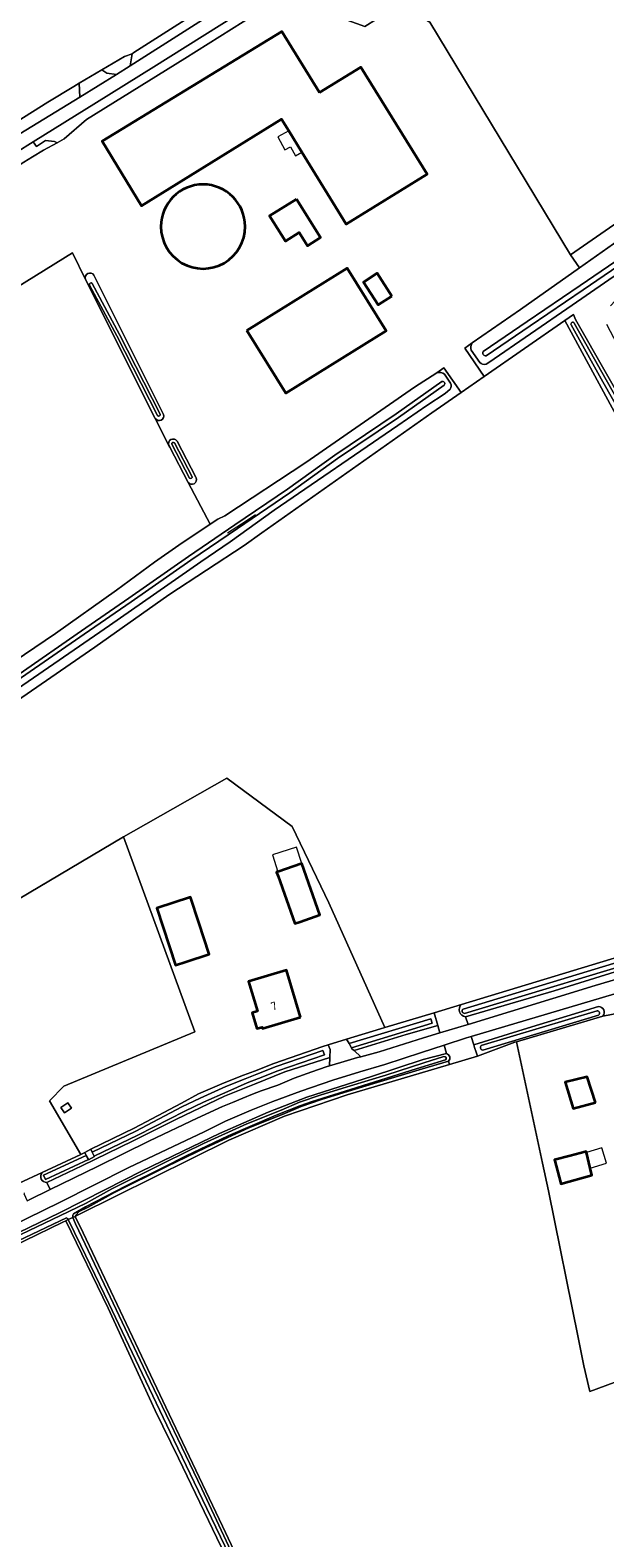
# Model space of a CAD drawing. Extents: x 199200 to 204075, y 460125 to 464703.
# Tile 10 of 174: x 200667 to 200791, y 462142 to 462469. Entities that reach past the tile are written whole.
import ezdxf
from ezdxf.enums import TextEntityAlignment as Align

# ---------------------------------------------------------------- set-up
doc = ezdxf.new("R2010")
doc.units = 0
for name, color, linetype, lineweight in [('B-WE-GR-GRAS-GV', 60, 'Continuous', 13), ('B-WE-KW-KUNSTWERK_DUIKER-G', 170, 'Continuous', 18), ('B-WE-OG-BEBOUWING-GV', 7, 'Continuous', 35), ('B-WE-OG-BEBOUWING-T18', 10, 'Continuous', 18), ('B-WE-OG-BEBOUWING_LAGE TRAFO-GV', 7, 'Continuous', 18), ('B-WE-OG-BEBOUWING_LUIFEL-GV', 7, 'Continuous', 18), ('B-WE-OG-BEBOUWING_OPSLAGTANK-GV', 7, 'Continuous', 35), ('B-WE-OG-BEBOUWING_SCHUUR-GV', 7, 'Continuous', 35), ('B-WE-OG-TERREIN_CULTUURSCHEIDING-GV', 7, 'Continuous', 18), ('B-WE-OG-TERREIN_ERF-GV', 7, 'Continuous', 18), ('B-WE-OG-WATER_SLOOT-GV', 120, 'Continuous', 18), ('B-WE-VH-ONVERHARD-GV', 252, 'Continuous', 18), ('B-WE-VH-VERHARDING_ASFALT-GV', 252, 'Continuous', 18), ('B-WE-VH-VERHARDING_BEDRIJFSVLOERPLAAT-GV', 252, 'Continuous', 18), ('B-WE-VH-VERHARDING_OPEN-GV', 252, 'Continuous', 18)]:
    doc.layers.add(name, color=color, linetype=linetype, lineweight=lineweight)
doc.styles.add('NLCS-ISO-M1000-T18', font='NLCS-ISO.ttf', dxfattribs={"height": 1.8})

msp = doc.modelspace()

# ---------------------------------------------------------------- linework, layer by layer
at = {"layer": 'B-WE-GR-GRAS-GV', "flags": 128}
for points in [[(200796.369, 462521.863), (200767.319, 462503.351), (200747.696, 462491.134), (200729.449, 462479.306), (200723.526, 462475.467), (200739.198, 462469.803), (200746.809, 462474.632), (200753.337, 462470.793), (200783.856, 462420.24), (200821.969, 462446.561), (200821.401, 462447.384), (200828.547, 462452.319), (200833.223, 462452.615), (200834.405, 462453.428), (200835.523, 462451.804), (200840.119, 462455.273), (200859.572, 462468.637), (200857.994, 462470.934)], [(200792.543, 462409.162), (200802.03, 462419.336), (200809.331, 462426.59), (200784.22, 462409.347), (200766.126, 462396.847), (200765.538, 462396.546)], [(200656.242, 462327.444), (200672.012, 462338.049), (200685.272, 462347.457), (200693.558, 462353.548), (200698.826, 462357.223), (200705.601, 462361.75), (200700.836, 462370.848), (200696.829, 462378.499), (200696.656, 462378.844), (200693.699, 462384.743), (200678.567, 462414.927), (200675.684, 462420.678), (200641.104, 462399.283)], [(200798.065, 462377.584), (200782.648, 462405.999), (200765.159, 462393.847), (200760.108, 462390.338), (200753.765, 462385.931), (200734.061, 462372.04), (200716.865, 462359.869), (200712.971, 462357.176), (200696.639, 462346.41), (200680.533, 462335.083), (200662.581, 462322.722), (200644.462, 462310.066), (200636.969, 462304.71), (200632.777, 462301.757), (200652.343, 462273.507), (200686.815, 462293.88), (200688.946, 462295.14), (200709.256, 462306.651), (200723.45, 462296.176), (200731.357, 462279.55), (200743.556, 462252.489), (200754.252, 462255.725), (200760.238, 462257.536), (200804.811, 462271.019)], [(200762.559, 462401.118), (200760.9, 462399.964), (200765.159, 462393.847), (200782.648, 462405.999), (200784.569, 462407.321), (200784.947, 462406.219), (200826.244, 462333.941), (200827.761, 462336.578), (200791.789, 462405.108)], [(200764.153, 462396.854), (200762.313, 462399.55)], [(200632.777, 462301.757), (200636.969, 462304.71), (200644.462, 462310.066), (200662.581, 462322.722), (200680.533, 462335.083), (200696.639, 462346.41), (200712.971, 462357.176), (200716.865, 462359.869), (200734.061, 462372.04), (200753.765, 462385.931), (200760.108, 462390.338), (200756.348, 462395.739), (200754.851, 462394.641)], [(200756.531, 462394.343), (200757.839, 462392.382)], [(200757.74, 462391.083), (200756.692, 462390.159), (200752.69, 462387.565), (200746.394, 462383.216), (200719.539, 462364.847), (200709.991, 462357.955), (200703.589, 462353.575), (200683.721, 462339.784), (200658.311, 462322.362), (200632.702, 462304.678), (200629.834, 462302.818), (200631.229, 462300.666)], [(200651.531, 462272.101), (200651.856, 462271.649), (200597.693, 462241.242), (200590.914, 462237.395), (200586.257, 462234.752), (200591.647, 462223.811), (200577.246, 462216.497), (200592.04, 462183.341), (200636.097, 462205.051), (200664.104, 462218.717), (200669.108, 462221.018), (200677.53, 462224.952), (200670.696, 462236.59), (200673.803, 462239.793), (200702.264, 462251.598), (200686.815, 462293.88), (200652.343, 462273.507)], [(200771.795, 462249.317), (200763.649, 462246.314), (200757.589, 462244.509), (200735.356, 462237.885), (200721.769, 462233.25), (200709.637, 462228.05), (200676.968, 462211.837), (200676.298, 462211.505), (200678.02, 462207.909), (200686.07, 462191.027), (200695.96, 462170.072), (200708.278, 462144.23), (200740.957, 462075.225), (200749.449, 462057.697), (200751.004, 462055.092), (200753.274, 462056.177), (200799.419, 462078.2)], [(200923.957, 462207.408), (200916.019, 462220.827), (200825.434, 462187.29), (200788.107, 462173.47), (200786.81, 462179.078), (200785.564, 462185.205), (200779.085, 462217.06), (200777.769, 462223.031), (200772.148, 462249.422), (200771.795, 462249.317)], [(200596.783, 462075.103), (200602.369, 462063.506), (200610.648, 462045.72), (200614.4, 462037.39), (200625.267, 462042.373), (200660.291, 462059.423), (200688.459, 462072.852), (200712.146, 462084.118), (200729.906, 462092.97), (200730.169, 462092.968), (200712.643, 462130.161), (200698.762, 462158.997), (200693.67, 462169.394), (200683.427, 462191.584), (200674.234, 462210.579), (200673.639, 462210.289), (200623.585, 462185.91), (200564.957, 462157.062), (200561.567, 462155.406), (200560.956, 462156.095)]]:
    msp.add_lwpolyline(points, dxfattribs=at)
at = {"layer": 'B-WE-GR-GRAS-GV'}
for points in [[(200762.313, 462399.55, -0.2548337), (200762.559, 462401.118)], [(200765.538, 462396.546, -0.286064), (200764.153, 462396.854)], [(200754.851, 462394.641, -0.2347403), (200756.531, 462394.343)], [(200757.839, 462392.382, -0.2597445), (200757.74, 462391.083)]]:
    msp.add_lwpolyline(points, format="xyb", dxfattribs=at)
at = {"layer": 'B-WE-KW-KUNSTWERK_DUIKER-G', "flags": 128}
msp.add_lwpolyline([(200709.401, 462359.874), (200712.421, 462361.869), (200715.437, 462363.862)], dxfattribs=at)
at = {"layer": 'B-WE-OG-BEBOUWING-GV', "flags": 128}
for points in [[(200729.363, 462455.458), (200721.191, 462468.736), (200682.178, 462444.895), (200690.734, 462430.895), (200721.14, 462449.733), (200722.725, 462447.153), (200725.551, 462442.55), (200735.144, 462426.931), (200752.751, 462437.784), (200738.366, 462460.96)], [(200724.34, 462432.352), (200718.538, 462428.689), (200721.992, 462423.218), (200724.94, 462425.079), (200726.744, 462422.223), (200729.598, 462424.025)], [(200713.601, 462403.82), (200722.055, 462390.212), (200743.845, 462403.748), (200735.391, 462417.357)], [(200720.326, 462286.323), (200720.05, 462286.226), (200720.354, 462285.364), (200723.98, 462275.07), (200725.154, 462275.484), (200729.455, 462276.999), (200725.525, 462288.154)], [(200700.332, 462266.772), (200705.412, 462268.452), (200703.152, 462275.284), (200701.327, 462280.805), (200694.024, 462278.389), (200698.11, 462266.037)], [(200725.271, 462254.757), (200722.206, 462264.968), (200713.931, 462262.484), (200715.865, 462256.043), (200714.725, 462255.701), (200715.756, 462252.265), (200716.879, 462252.602), (200716.979, 462252.268)], [(200789.292, 462236.255), (200787.477, 462241.841), (200782.719, 462240.634), (200784.468, 462234.947)], [(200780.463, 462223.541), (200781.703, 462218.95), (200781.806, 462218.584), (200788.493, 462220.475), (200788.127, 462222.015), (200787.329, 462225.37), (200787.282, 462225.567), (200787.049, 462225.531), (200783.789, 462224.67), (200780.395, 462223.774)]]:
    msp.add_lwpolyline(points, close=True, dxfattribs=at)
at = {"layer": 'B-WE-OG-BEBOUWING_LAGE TRAFO-GV', "flags": 128}
msp.add_lwpolyline([(200674.678, 462236.182), (200673.186, 462235.173), (200673.991, 462233.983), (200675.483, 462234.992)], close=True, dxfattribs=at)
at = {"layer": 'B-WE-OG-BEBOUWING_LUIFEL-GV', "flags": 128}
for points in [[(200724.126, 462441.764), (200725.551, 462442.55), (200722.725, 462447.153), (200720.337, 462445.836), (200721.858, 462443.078), (200723.042, 462443.731)], [(200725.525, 462288.154), (200724.377, 462291.701), (200719.133, 462290), (200720.326, 462286.323)], [(200787.329, 462225.37), (200788.127, 462222.015), (200791.702, 462223.087), (200790.714, 462226.384)]]:
    msp.add_lwpolyline(points, close=True, dxfattribs=at)
at = {"layer": 'B-WE-OG-BEBOUWING_OPSLAGTANK-GV'}
for points in [[(200713.212, 462426.391, 0.9999454), (200694.925, 462426.391)], [(200694.925, 462426.391, 1.0000547), (200713.212, 462426.391)]]:
    msp.add_lwpolyline(points, format="xyb", dxfattribs=at)
at = {"layer": 'B-WE-OG-BEBOUWING_SCHUUR-GV', "flags": 128}
msp.add_lwpolyline([(200745.069, 462411.292), (200741.914, 462416.258), (200738.917, 462414.354), (200742.071, 462409.388)], close=True, dxfattribs=at)
at = {"layer": 'B-WE-OG-TERREIN_CULTUURSCHEIDING-GV', "flags": 128}
for points in [[(200682.068, 462460.407), (200682.072, 462460.405), (200683.187, 462459.674), (200685.243, 462459.397), (200688.264, 462461.249), (200688.666, 462463.905), (200686.991, 462463.32)], [(200677.285, 462454.516), (200677.16, 462457.499), (200676.03, 462456.829), (200670.339, 462453.373), (200660.379, 462447.133), (200661.69, 462444.952)], [(200529.628, 462361.364), (200530.671, 462359.718), (200535.727, 462362.658), (200568.763, 462382.02), (200592.051, 462396.11), (200600.299, 462401.492), (200619.536, 462413.687), (200627.938, 462418.941), (200628.873, 462417.483), (200631.506, 462419.043), (200639.064, 462423.945), (200665.178, 462440.342), (200667.055, 462441.503), (200669.44, 462442.979), (200672.356, 462444.57), (200671.771, 462444.882), (200669.854, 462445.074), (200667.861, 462443.774), (200667.19, 462444.804), (200659.74, 462440.175), (200626.507, 462419.886), (200625.935, 462419.537), (200586.161, 462395.205), (200557.865, 462378.069)], [(200761.097, 462254.859), (200761.633, 462253.191), (200789.21, 462261.631), (200832.352, 462274.402), (200865.979, 462284.592), (200874.397, 462286.831), (200878.821, 462288.136), (200883.447, 462289.209), (200886.064, 462289.88), (200887.484, 462290.695), (200887.309, 462291.762), (200877.608, 462289.359), (200854.161, 462282.471), (200826.757, 462274.155), (200809.732, 462269.312), (200793.568, 462264.606), (200780.331, 462260.473)], [(200755.035, 462252.982), (200748.223, 462250.996), (200736.864, 462247.49), (200738.307, 462246.177), (200742.292, 462247.258), (200751.932, 462250.299), (200755.498, 462251.361)], [(200670.135, 462218.877), (200670.874, 462217.335), (200681.179, 462222.341), (200692.415, 462227.897), (200702.793, 462232.868), (200708.294, 462235.385), (200710.463, 462236.271), (200712.706, 462237.187), (200714.777, 462238.024), (200716.69, 462238.797), (200720.278, 462240.015), (200723.834, 462241.497), (200727.718, 462242.877), (200730.844, 462243.968), (200731.554, 462244.186), (200731.615, 462246.032), (200721.849, 462242.862), (200715.266, 462240.252), (200708.741, 462237.642), (200698.287, 462232.624), (200688.871, 462227.947), (200677.749, 462222.518)], [(200757.388, 462245.228), (200751.731, 462243.521), (200741.863, 462240.581), (200734.756, 462238.373), (200729.797, 462236.905), (200725.348, 462235.342), (200721.439, 462233.671), (200714.003, 462230.713), (200704.568, 462226.431), (200696.37, 462222.397), (200684.718, 462216.62), (200679.146, 462213.514), (200677.182, 462212.551), (200676.459, 462211.797), (200676.298, 462211.505), (200676.968, 462211.837), (200709.637, 462228.05), (200721.769, 462233.25), (200735.356, 462237.885), (200757.589, 462244.509)]]:
    msp.add_lwpolyline(points, close=True, dxfattribs=at)
for points in [[(200798.113, 462261.193), (200762.283, 462250.543), (200762.853, 462248.779)], [(200762.853, 462248.779), (200774.537, 462252.399), (200789.988, 462257.057)], [(200790.902, 462255.012), (200800.283, 462256.786), (200800.728, 462256.922)], [(200664.064, 462208.028), (200672.862, 462212.305), (200682.885, 462217.362), (200690.703, 462221.346), (200699.687, 462225.674), (200707.67, 462229.527), (200718.192, 462234.114), (200726.605, 462237.423), (200740.646, 462241.895), (200751.907, 462245.563), (200756.952, 462246.847), (200756.467, 462248.688), (200751.513, 462247.086), (200743.582, 462244.458), (200738.089, 462242.893), (200732.232, 462241.069), (200725.322, 462238.728), (200719.232, 462236.479), (200714.524, 462234.58), (200708.958, 462232.163), (200704.345, 462229.902), (200698.942, 462227.32), (200687.971, 462222.09), (200672.879, 462214.53), (200658.942, 462207.716)]]:
    msp.add_lwpolyline(points, dxfattribs=at)
at = {"layer": 'B-WE-OG-TERREIN_CULTUURSCHEIDING-GV'}
msp.add_lwpolyline([(200789.988, 462257.057, -0.6278023), (200790.902, 462255.012)], format="xyb", dxfattribs=at)
at = {"layer": 'B-WE-OG-TERREIN_ERF-GV', "flags": 128}
for points in [[(200660.379, 462447.133), (200670.339, 462453.373), (200676.03, 462456.829), (200677.16, 462457.499), (200682.068, 462460.407), (200686.991, 462463.32), (200688.666, 462463.905), (200689.011, 462464.171), (200723.098, 462485.881), (200724.512, 462486.737), (200727.013, 462488.252), (200730.991, 462491.867), (200733.334, 462493.849)], [(200700.836, 462370.848), (200705.601, 462361.75), (200707.273, 462362.867), (200708.788, 462363.576), (200726.37, 462375.139), (200749.977, 462391.515), (200754.851, 462394.641), (200756.348, 462395.739), (200760.108, 462390.338), (200765.159, 462393.847), (200760.9, 462399.964), (200762.559, 462401.118), (200773.057, 462408.419), (200785.835, 462417.435), (200783.856, 462420.24), (200753.337, 462470.793), (200746.809, 462474.632), (200739.198, 462469.803), (200723.526, 462475.467), (200723.018, 462476.887), (200722.931, 462477.287), (200700.122, 462462.847), (200678.763, 462449.624)], [(200678.763, 462449.624), (200673.891, 462445.408), (200672.356, 462444.57), (200669.44, 462442.979), (200667.055, 462441.503), (200665.178, 462440.342), (200639.064, 462423.945), (200631.506, 462419.043), (200628.873, 462417.483), (200629.34, 462416.814), (200629.36, 462416.786), (200641.104, 462399.283), (200675.684, 462420.678), (200678.567, 462414.927)], [(200680.355, 462415.823), (200695.496, 462385.621)], [(200693.699, 462384.743), (200696.656, 462378.844)], [(200698.43, 462379.768), (200702.491, 462371.997), (200702.578, 462371.831)], [(200800.283, 462256.786), (200790.902, 462255.012), (200772.148, 462249.422), (200777.769, 462223.031), (200779.085, 462217.06), (200785.564, 462185.205), (200786.81, 462179.078), (200788.107, 462173.47), (200825.434, 462187.29)]]:
    msp.add_lwpolyline(points, dxfattribs=at)
for points in [[(200729.363, 462455.458), (200738.366, 462460.96), (200752.751, 462437.784), (200735.144, 462426.931), (200725.551, 462442.55), (200722.725, 462447.153), (200721.14, 462449.733), (200690.734, 462430.895), (200682.178, 462444.895), (200721.191, 462468.736)], [(200729.598, 462424.025), (200726.744, 462422.223), (200724.94, 462425.079), (200721.992, 462423.218), (200718.538, 462428.689), (200724.34, 462432.352)], [(200713.601, 462403.82), (200735.391, 462417.357), (200743.845, 462403.748), (200722.055, 462390.212)], [(200678.381, 462225.35), (200679.667, 462226.127), (200689.073, 462230.695), (200699.365, 462236.095), (200703.076, 462238.119), (200708.666, 462240.515), (200712.891, 462242.168), (200715.224, 462243.074), (200719.442, 462244.724), (200730.071, 462248.41), (200731.244, 462248.765), (200735.248, 462249.976), (200742.636, 462252.211), (200743.556, 462252.489), (200731.357, 462279.55), (200723.45, 462296.176), (200709.256, 462306.651), (200688.946, 462295.14), (200686.815, 462293.88), (200702.264, 462251.598), (200673.803, 462239.793), (200670.696, 462236.59), (200677.53, 462224.952)], [(200720.354, 462285.364), (200720.05, 462286.226), (200720.326, 462286.323), (200725.525, 462288.154), (200729.455, 462276.999), (200725.154, 462275.484), (200723.98, 462275.07)], [(200700.332, 462266.772), (200698.11, 462266.037), (200694.024, 462278.389), (200701.327, 462280.805), (200703.152, 462275.284), (200705.412, 462268.452)], [(200725.271, 462254.757), (200716.979, 462252.268), (200716.879, 462252.602), (200715.756, 462252.265), (200714.725, 462255.701), (200715.865, 462256.043), (200713.931, 462262.484), (200722.206, 462264.968)], [(200789.292, 462236.255), (200784.468, 462234.947), (200782.719, 462240.634), (200787.477, 462241.841)], [(200674.678, 462236.182), (200675.483, 462234.992), (200673.991, 462233.983), (200673.186, 462235.173)], [(200781.703, 462218.95), (200780.463, 462223.541), (200780.395, 462223.774), (200783.789, 462224.67), (200787.049, 462225.531), (200787.282, 462225.567), (200787.329, 462225.37), (200788.127, 462222.015), (200788.493, 462220.475), (200781.806, 462218.584)]]:
    msp.add_lwpolyline(points, close=True, dxfattribs=at)
at = {"layer": 'B-WE-OG-TERREIN_ERF-GV'}
for points in [[(200694.925, 462426.391, -0.9999454), (200713.212, 462426.391)], [(200713.212, 462426.391, -1.0000547), (200694.925, 462426.391)], [(200678.567, 462414.927, -0.9248656), (200680.355, 462415.823)], [(200695.496, 462385.621, -0.8870744), (200693.699, 462384.743)], [(200696.656, 462378.844, -0.9606873), (200698.43, 462379.768)], [(200702.578, 462371.831, -0.8829784), (200700.836, 462370.848)]]:
    msp.add_lwpolyline(points, format="xyb", dxfattribs=at)
at = {"layer": 'B-WE-OG-WATER_SLOOT-GV', "flags": 128}
for points in [[(200826.372, 462445.254), (200793.244, 462422.662), (200785.835, 462417.435), (200773.057, 462408.419), (200762.559, 462401.118)], [(200764.925, 462399.282), (200774.474, 462405.761), (200785.973, 462413.605), (200799.651, 462422.901), (200818.076, 462435.689), (200828.253, 462442.604)], [(200828.253, 462442.604), (200818.076, 462435.689), (200799.651, 462422.901), (200785.973, 462413.605), (200774.474, 462405.761), (200764.925, 462399.282)], [(200765.538, 462396.546), (200766.126, 462396.847), (200784.22, 462409.347), (200809.331, 462426.59), (200829.002, 462440.097), (200830.029, 462440.897)], [(200765.566, 462398.336), (200775.116, 462404.817), (200786.616, 462412.661), (200800.298, 462421.959), (200818.722, 462434.747), (200828.895, 462441.659)], [(200800.298, 462421.959), (200786.616, 462412.661), (200775.116, 462404.817), (200765.566, 462398.336)], [(200695.496, 462385.621), (200680.355, 462415.823)], [(200678.567, 462414.927), (200693.699, 462384.743)], [(200694.194, 462385.35), (200685.362, 462402.67), (200679.396, 462413.696)], [(200679.396, 462413.696), (200685.362, 462402.67), (200694.194, 462385.35)], [(200679.965, 462414.004), (200685.935, 462402.971), (200694.771, 462385.644)], [(200694.771, 462385.644), (200685.935, 462402.971), (200679.965, 462414.004)], [(200784.569, 462407.321), (200782.648, 462405.999), (200798.065, 462377.584), (200852.33, 462284.719), (200852.782, 462284.86), (200847.603, 462293.709), (200835.664, 462314.336), (200820.907, 462340.157), (200807.476, 462363.493), (200790.909, 462392.719), (200784.001, 462405.059)], [(200784.709, 462405.455), (200791.616, 462393.117), (200808.18, 462363.896), (200821.611, 462340.561), (200836.367, 462314.741), (200848.304, 462294.117), (200853.577, 462285.107), (200854.079, 462285.263), (200853.019, 462287.116), (200826.244, 462333.941), (200784.947, 462406.219), (200784.569, 462407.321)], [(200784.001, 462405.059), (200790.909, 462392.719), (200807.476, 462363.493), (200820.907, 462340.157), (200835.664, 462314.336), (200847.603, 462293.709), (200852.782, 462284.86)], [(200852.782, 462284.86), (200853.085, 462284.954), (200853.577, 462285.107), (200848.304, 462294.117), (200836.367, 462314.741), (200821.611, 462340.561), (200808.18, 462363.896), (200791.616, 462393.117), (200784.709, 462405.455)], [(200762.313, 462399.55), (200764.153, 462396.854)], [(200754.851, 462394.641), (200749.977, 462391.515), (200726.37, 462375.139), (200708.788, 462363.576)], [(200757.839, 462392.382), (200756.531, 462394.343)], [(200572.634, 462266.158), (200578.866, 462270.417), (200589.359, 462277.67), (200597.707, 462283.7), (200608.009, 462290.702), (200619.223, 462298.449), (200630.207, 462305.991), (200641.722, 462313.922), (200652.229, 462320.923), (200664.134, 462329.255), (200677.696, 462338.657), (200687.963, 462345.698), (200700.924, 462354.745), (200711.001, 462361.612), (200722.407, 462369.367), (200732.715, 462376.772), (200745.984, 462385.712), (200755.917, 462392.724)], [(200755.917, 462392.724), (200745.984, 462385.712), (200732.715, 462376.772), (200722.407, 462369.367), (200711.001, 462361.612), (200700.924, 462354.745), (200687.963, 462345.698), (200677.696, 462338.657), (200664.134, 462329.255), (200652.229, 462320.923), (200641.722, 462313.922), (200630.207, 462305.991), (200619.223, 462298.449), (200608.009, 462290.702), (200597.707, 462283.7), (200589.359, 462277.67), (200578.866, 462270.417), (200572.634, 462266.158)], [(200756.451, 462391.968), (200746.509, 462384.951), (200733.243, 462376.012), (200722.937, 462368.608), (200711.521, 462360.847), (200701.449, 462353.984), (200688.49, 462344.937), (200678.221, 462337.895), (200664.663, 462328.496), (200652.751, 462320.159), (200642.241, 462313.156), (200630.731, 462305.229), (200619.748, 462297.687), (200608.532, 462289.939), (200598.238, 462282.942), (200589.894, 462276.914), (200579.39, 462269.654), (200573.152, 462265.391)], [(200573.152, 462265.391), (200579.39, 462269.654), (200589.894, 462276.914), (200598.238, 462282.942), (200608.532, 462289.939), (200619.748, 462297.687), (200630.731, 462305.229), (200642.241, 462313.156), (200652.751, 462320.159), (200664.663, 462328.496), (200678.221, 462337.895), (200688.49, 462344.937), (200701.449, 462353.984), (200711.521, 462360.847), (200722.937, 462368.608), (200733.243, 462376.012), (200746.509, 462384.951), (200756.451, 462391.968)], [(200658.311, 462322.362), (200683.721, 462339.784), (200703.589, 462353.575), (200709.991, 462357.955), (200719.539, 462364.847), (200746.394, 462383.216), (200752.69, 462387.565), (200756.692, 462390.159), (200757.74, 462391.083)], [(200696.656, 462378.844), (200696.829, 462378.499), (200700.836, 462370.848)], [(200701.162, 462371.8), (200697.301, 462379.138)], [(200697.301, 462379.138), (200701.162, 462371.8)], [(200697.848, 462379.426), (200701.709, 462372.088)], [(200701.709, 462372.088), (200697.848, 462379.426)], [(200702.578, 462371.831), (200702.491, 462371.997), (200698.43, 462379.768)], [(200708.788, 462363.576), (200707.273, 462362.867), (200705.601, 462361.75), (200698.826, 462357.223), (200693.558, 462353.548), (200685.272, 462347.457), (200672.012, 462338.049), (200656.242, 462327.444)], [(200854.641, 462284.425), (200859.812, 462286.033), (200871.959, 462289.629), (200875.911, 462290.788), (200886.131, 462293.457), (200886.348, 462292.48), (200876.178, 462289.824), (200872.242, 462288.67), (200860.102, 462285.076), (200853.382, 462282.986), (200852.188, 462282.605), (200824.012, 462274.125), (200808.995, 462270.075), (200804.953, 462268.897), (200760.871, 462255.562)], [(200760.871, 462255.562), (200804.953, 462268.897), (200808.995, 462270.075), (200824.012, 462274.125), (200852.188, 462282.605), (200853.382, 462282.986), (200860.102, 462285.076), (200872.242, 462288.67), (200876.178, 462289.824), (200886.348, 462292.48), (200886.131, 462293.457), (200875.911, 462290.788), (200871.959, 462289.629), (200859.812, 462286.033), (200854.641, 462284.425)], [(200761.097, 462254.859), (200780.331, 462260.473), (200793.568, 462264.606), (200809.732, 462269.312), (200826.757, 462274.155), (200854.161, 462282.471), (200877.608, 462289.359), (200887.309, 462291.762), (200887.202, 462292.411), (200886.858, 462294.509), (200886.131, 462294.47), (200875.839, 462291.938), (200871.959, 462290.421), (200869.158, 462289.643), (200859.812, 462287.046), (200854.079, 462285.263), (200853.577, 462285.107), (200853.845, 462284.65)], [(200853.005, 462284.479), (200852.782, 462284.86), (200852.33, 462284.719), (200852.22, 462284.685), (200823.876, 462276.249), (200808.86, 462272.199), (200804.811, 462271.019), (200760.238, 462257.536)], [(200760.566, 462256.514), (200804.669, 462269.855), (200808.725, 462271.038), (200823.74, 462275.087), (200852.074, 462283.619), (200852.876, 462283.874)], [(200852.876, 462283.874), (200852.074, 462283.619), (200823.74, 462275.087), (200808.725, 462271.038), (200804.669, 462269.855), (200760.566, 462256.514)], [(200789.988, 462257.057), (200774.537, 462252.399), (200762.853, 462248.779), (200763.057, 462248.146), (200763.365, 462247.195), (200763.649, 462246.314), (200771.795, 462249.317), (200772.148, 462249.422)], [(200764.5, 462248.581), (200789.672, 462256.169)], [(200789.672, 462256.169), (200764.5, 462248.581)], [(200789.961, 462255.212), (200764.813, 462247.631)], [(200764.813, 462247.631), (200789.961, 462255.212)], [(200772.148, 462249.422), (200790.902, 462255.012)], [(200565.342, 462158.907), (200570.536, 462161.362), (200577.372, 462164.701), (200580.273, 462166.349), (200585.363, 462168.942), (200614.116, 462182.952), (200655.964, 462203.56), (200674.808, 462212.501), (200674.951, 462212.571), (200678.682, 462214.4), (200684.252, 462217.506), (200695.928, 462223.293), (200704.14, 462227.335), (200713.611, 462231.633), (200721.057, 462234.595), (200724.986, 462236.274), (200729.489, 462237.857), (200734.466, 462239.329), (200741.571, 462241.537), (200743.775, 462242.194), (200752.053, 462244.865), (200756.397, 462246.189)], [(200756.397, 462246.189), (200752.053, 462244.865), (200743.775, 462242.194), (200741.571, 462241.537), (200734.466, 462239.329), (200729.489, 462237.857), (200724.986, 462236.274), (200721.057, 462234.595), (200713.611, 462231.633), (200704.14, 462227.335), (200695.928, 462223.293), (200684.252, 462217.506), (200678.682, 462214.4), (200674.951, 462212.571), (200674.808, 462212.501), (200655.964, 462203.56), (200614.116, 462182.952), (200585.363, 462168.942), (200580.273, 462166.349), (200577.372, 462164.701), (200570.536, 462161.362), (200565.342, 462158.907)], [(200756.952, 462246.847), (200751.907, 462245.563), (200740.646, 462241.895), (200726.605, 462237.423), (200718.192, 462234.114), (200707.67, 462229.527), (200699.687, 462225.674), (200690.703, 462221.346), (200682.885, 462217.362), (200672.862, 462212.305), (200664.064, 462208.028)], [(200670.135, 462218.877), (200677.749, 462222.518), (200688.871, 462227.947), (200698.287, 462232.624), (200708.741, 462237.642), (200715.266, 462240.252), (200721.849, 462242.862), (200731.615, 462246.032), (200731.671, 462247.745), (200731.244, 462248.765), (200730.071, 462248.41), (200719.442, 462244.724), (200715.224, 462243.074), (200712.891, 462242.168), (200708.666, 462240.515), (200703.076, 462238.119), (200699.365, 462236.095), (200689.073, 462230.695), (200679.667, 462226.127), (200679.746, 462225.97), (200680.005, 462225.452), (200689.458, 462230.043), (200699.49, 462235.26), (200703.468, 462237.171), (200709.051, 462239.687), (200713.245, 462241.409), (200715.76, 462242.385), (200719.987, 462244.039), (200730.093, 462247.544), (200730.432, 462246.603), (200720.333, 462243.1), (200716.123, 462241.454), (200713.651, 462240.494)], [(200756.735, 462245.522), (200750.34, 462243.539), (200736.082, 462239.084), (200727.572, 462236.412), (200725.115, 462235.538), (200719.939, 462233.454), (200709.521, 462228.975), (200700.262, 462224.594), (200695.544, 462222.192), (200687.192, 462218.097), (200678.513, 462213.566), (200675.962, 462212.092)], [(200675.962, 462212.092), (200678.513, 462213.566), (200687.192, 462218.097), (200695.544, 462222.192), (200700.262, 462224.594), (200709.521, 462228.975), (200719.939, 462233.454), (200725.115, 462235.538), (200727.572, 462236.412), (200736.082, 462239.084), (200750.34, 462243.539), (200756.735, 462245.522)], [(200677.182, 462212.551), (200679.146, 462213.514), (200684.718, 462216.62), (200696.37, 462222.397), (200704.568, 462226.431), (200714.003, 462230.713), (200721.439, 462233.671), (200725.348, 462235.342), (200729.797, 462236.905), (200734.756, 462238.373), (200741.863, 462240.581), (200751.731, 462243.521), (200757.388, 462245.228)], [(200713.651, 462240.494), (200709.484, 462238.653), (200704.139, 462236.319), (200700.134, 462234.361), (200689.909, 462229.15), (200680.453, 462224.558), (200680.468, 462224.527), (200680.475, 462224.513), (200679.189, 462223.768), (200679.153, 462223.839), (200669.815, 462219.545), (200669.383, 462220.447), (200678.698, 462224.73), (200678.381, 462225.35), (200677.53, 462224.952), (200669.108, 462221.018)], [(200674.401, 462211.201), (200656.4, 462202.66), (200614.556, 462182.054), (200585.783, 462168.034), (200576.45, 462163.28), (200565.623, 462158.168)], [(200565.623, 462158.168), (200576.45, 462163.28), (200585.783, 462168.034), (200614.556, 462182.054), (200656.4, 462202.66), (200674.401, 462211.201)], [(200623.585, 462185.91), (200673.639, 462210.289), (200674.234, 462210.579), (200674.8, 462210.833), (200674.758, 462210.918)], [(200710.77, 462135.957), (200703.956, 462150.088), (200697.737, 462162.989), (200690.869, 462177.382), (200683.635, 462192.591), (200677.547, 462205.186), (200674.8, 462210.833), (200674.234, 462210.579), (200683.427, 462191.584), (200693.67, 462169.394), (200698.762, 462158.997), (200712.643, 462130.161)], [(200674.758, 462210.918), (200674.8, 462210.833), (200675.82, 462211.29), (200675.787, 462211.376)], [(200710.686, 462137.715), (200703.779, 462152.338), (200691.734, 462177.573), (200682.563, 462196.822), (200676.359, 462209.9), (200675.82, 462211.29), (200674.8, 462210.833), (200677.547, 462205.186), (200683.635, 462192.591), (200690.869, 462177.382), (200697.737, 462162.989), (200703.956, 462150.088), (200710.77, 462135.957)], [(200675.787, 462211.376), (200675.82, 462211.29), (200676.298, 462211.505), (200676.459, 462211.797), (200677.182, 462212.551)]]:
    msp.add_lwpolyline(points, dxfattribs=at)
at = {"layer": 'B-WE-OG-WATER_SLOOT-GV'}
for points in [[(200680.355, 462415.823, 0.9248656), (200678.567, 462414.927)], [(200679.396, 462413.696, -0.9192005), (200679.965, 462414.004)], [(200679.965, 462414.004, 0.9192005), (200679.396, 462413.696)], [(200784.001, 462405.059, -0.8755031), (200784.709, 462405.455)], [(200784.709, 462405.455, 0.8755031), (200784.001, 462405.059)], [(200762.559, 462401.118, 0.2548337), (200762.313, 462399.55)], [(200764.153, 462396.854, 0.286064), (200765.538, 462396.546)], [(200765.566, 462398.336, -0.6692037), (200764.925, 462399.282)], [(200764.925, 462399.282, 0.6692037), (200765.566, 462398.336)], [(200756.531, 462394.343, 0.2347403), (200754.851, 462394.641)], [(200755.917, 462392.724, -0.8068594), (200756.451, 462391.968)], [(200756.451, 462391.968, 0.8068594), (200755.917, 462392.724)], [(200757.74, 462391.083, 0.2597445), (200757.839, 462392.382)], [(200693.699, 462384.743, 0.8870744), (200695.496, 462385.621)], [(200694.771, 462385.644, -0.7810979), (200694.194, 462385.35)], [(200694.194, 462385.35, 0.7810979), (200694.771, 462385.644)], [(200698.43, 462379.768, 0.9606873), (200696.656, 462378.844)], [(200697.301, 462379.138, -0.8185222), (200697.848, 462379.426)], [(200697.848, 462379.426, 0.8185222), (200697.301, 462379.138)], [(200700.836, 462370.848, 0.8829784), (200702.578, 462371.831)], [(200701.709, 462372.088, -0.6767394), (200701.162, 462371.8)], [(200701.162, 462371.8, 0.6767394), (200701.709, 462372.088)], [(200760.238, 462257.536, 0.6746769), (200761.097, 462254.859)], [(200760.871, 462255.562, -0.699433), (200760.566, 462256.514)], [(200760.566, 462256.514, 0.699433), (200760.871, 462255.562)], [(200789.672, 462256.169, -0.7056651), (200789.961, 462255.212)], [(200789.961, 462255.212, 0.7056651), (200789.672, 462256.169)], [(200790.902, 462255.012, 0.6278023), (200789.988, 462257.057)], [(200756.397, 462246.189, -0.8893438), (200756.735, 462245.522)], [(200756.735, 462245.522, 0.8893438), (200756.397, 462246.189)], [(200757.388, 462245.228, 0.5768175), (200756.952, 462246.847)], [(200764.813, 462247.631, -0.6933334), (200764.5, 462248.581)], [(200764.5, 462248.581, 0.6933334), (200764.813, 462247.631)], [(200669.108, 462221.018, 0.6402079), (200670.135, 462218.877)], [(200674.758, 462210.918, 0.0696298), (200674.401, 462211.201)], [(200674.401, 462211.201, -0.0696298), (200674.758, 462210.918)], [(200675.962, 462212.092, 0.248092), (200675.787, 462211.376)], [(200675.787, 462211.376, -0.248092), (200675.962, 462212.092)]]:
    msp.add_lwpolyline(points, format="xyb", dxfattribs=at)
at = {"layer": 'B-WE-OG-WATER_SLOOT-GV', "flags": 128}
for points in [[(200736.28, 462248.123), (200736.395, 462247.917), (200736.864, 462247.49), (200748.223, 462250.996), (200755.035, 462252.982), (200754.252, 462255.725), (200743.556, 462252.489), (200742.636, 462252.211), (200735.248, 462249.976), (200735.782, 462249.017), (200753.546, 462254.391), (200753.831, 462253.432)], [(200736.28, 462248.123), (200753.831, 462253.432), (200753.546, 462254.391), (200735.782, 462249.017)], [(200709.484, 462238.653), (200713.651, 462240.494), (200716.123, 462241.454), (200720.333, 462243.1), (200730.432, 462246.603), (200730.093, 462247.544), (200719.987, 462244.039), (200715.76, 462242.385), (200713.245, 462241.409), (200709.051, 462239.687), (200703.468, 462237.171), (200699.49, 462235.26), (200689.458, 462230.043), (200680.005, 462225.452), (200680.453, 462224.558), (200689.909, 462229.15), (200700.134, 462234.361), (200704.139, 462236.319)], [(200669.815, 462219.545), (200679.153, 462223.839), (200678.698, 462224.73), (200669.383, 462220.447)], [(200751.265, 462054.483), (200751.004, 462055.092), (200749.449, 462057.697), (200740.957, 462075.225), (200708.278, 462144.23), (200695.96, 462170.072), (200686.07, 462191.027), (200678.02, 462207.909), (200676.298, 462211.505), (200675.82, 462211.29), (200676.359, 462209.9), (200682.563, 462196.822), (200691.734, 462177.573), (200703.779, 462152.338), (200710.686, 462137.715), (200724.192, 462108.906), (200733.086, 462090.081), (200740.159, 462075.151), (200744.287, 462066.329), (200750.224, 462054.01)]]:
    msp.add_lwpolyline(points, close=True, dxfattribs=at)
at = {"layer": 'B-WE-VH-ONVERHARD-GV', "flags": 128}
for points in [[(200760.238, 462257.536), (200754.252, 462255.725), (200755.035, 462252.982), (200755.498, 462251.361), (200761.374, 462253.112), (200761.633, 462253.191)], [(200761.633, 462253.191), (200761.097, 462254.859)], [(200757.388, 462245.228), (200757.589, 462244.509), (200763.649, 462246.314), (200763.365, 462247.195), (200763.057, 462248.146), (200762.853, 462248.779), (200762.283, 462250.543), (200761.319, 462250.257), (200756.467, 462248.688)], [(200756.467, 462248.688), (200756.952, 462246.847)], [(200669.108, 462221.018), (200664.104, 462218.717)], [(200665.272, 462216.566), (200665.113, 462216.485), (200665.835, 462214.885), (200666.287, 462215.107), (200670.874, 462217.335), (200670.135, 462218.877)]]:
    msp.add_lwpolyline(points, dxfattribs=at)
at = {"layer": 'B-WE-VH-ONVERHARD-GV'}
for points in [[(200761.097, 462254.859, -0.6746769), (200760.238, 462257.536)], [(200756.952, 462246.847, -0.5768175), (200757.388, 462245.228)], [(200670.135, 462218.877, -0.6402079), (200669.108, 462221.018)]]:
    msp.add_lwpolyline(points, format="xyb", dxfattribs=at)
at = {"layer": 'B-WE-VH-VERHARDING_ASFALT-GV', "flags": 128}
for points in [[(200724.221, 462484.232), (200688.264, 462461.249), (200685.243, 462459.397), (200677.285, 462454.516), (200661.69, 462444.952)], [(200659.74, 462440.175), (200667.19, 462444.804), (200680.915, 462453.332), (200693.35, 462461.044), (200721.751, 462478.968)], [(200832.352, 462274.402), (200789.21, 462261.631), (200761.633, 462253.191), (200761.374, 462253.112), (200755.498, 462251.361), (200751.932, 462250.299), (200742.292, 462247.258), (200738.307, 462246.177), (200737.588, 462245.982), (200733.97, 462244.928), (200731.554, 462244.186), (200730.844, 462243.968), (200727.718, 462242.877), (200723.834, 462241.497), (200720.278, 462240.015), (200716.69, 462238.797), (200714.777, 462238.024), (200712.706, 462237.187), (200710.463, 462236.271), (200708.294, 462235.385), (200702.793, 462232.868), (200692.415, 462227.897), (200681.179, 462222.341), (200670.874, 462217.335), (200666.287, 462215.107)], [(200658.942, 462207.716), (200672.879, 462214.53), (200687.971, 462222.09), (200698.942, 462227.32), (200704.345, 462229.902), (200708.958, 462232.163), (200714.524, 462234.58), (200719.232, 462236.479), (200725.322, 462238.728), (200732.232, 462241.069), (200738.089, 462242.893), (200743.582, 462244.458), (200751.513, 462247.086), (200756.467, 462248.688), (200761.319, 462250.257), (200762.283, 462250.543), (200798.113, 462261.193)]]:
    msp.add_lwpolyline(points, dxfattribs=at)
at = {"layer": 'B-WE-VH-VERHARDING_BEDRIJFSVLOERPLAAT-GV', "flags": 128}
msp.add_lwpolyline([(200821.969, 462446.561), (200783.856, 462420.24), (200785.835, 462417.435), (200793.244, 462422.662)], dxfattribs=at)
at = {"layer": 'B-WE-VH-VERHARDING_OPEN-GV', "flags": 128}
for points in [[(200688.666, 462463.905), (200688.264, 462461.249), (200724.221, 462484.232), (200725.508, 462485.042), (200724.512, 462486.737), (200723.098, 462485.881), (200689.011, 462464.171)], [(200722.812, 462477.865), (200722.689, 462478.463), (200722.488, 462479.443), (200721.989, 462479.122), (200721.751, 462478.968), (200693.35, 462461.044), (200680.915, 462453.332), (200667.19, 462444.804), (200667.861, 462443.774), (200669.854, 462445.074), (200671.771, 462444.882), (200672.356, 462444.57), (200673.891, 462445.408), (200678.763, 462449.624), (200700.122, 462462.847), (200722.931, 462477.287)], [(200685.243, 462459.397), (200683.187, 462459.674), (200682.072, 462460.405), (200682.068, 462460.407), (200677.16, 462457.499), (200677.285, 462454.516)], [(200738.307, 462246.177), (200736.864, 462247.49), (200736.395, 462247.917), (200736.28, 462248.123), (200735.782, 462249.017), (200735.248, 462249.976), (200731.244, 462248.765), (200731.671, 462247.745), (200731.615, 462246.032), (200731.554, 462244.186), (200733.97, 462244.928), (200737.588, 462245.982)], [(200680.005, 462225.452), (200679.746, 462225.97), (200679.667, 462226.127), (200678.381, 462225.35), (200678.698, 462224.73), (200679.153, 462223.839), (200679.189, 462223.768), (200680.475, 462224.513), (200680.468, 462224.527), (200680.453, 462224.558)]]:
    msp.add_lwpolyline(points, close=True, dxfattribs=at)

# ---------------------------------------------------------------- texts
at = {"layer": 'B-WE-OG-BEBOUWING-T18', "style": 'NLCS-ISO-M1000-T18'}
msp.add_text('7', height=1.8, rotation=16.7, dxfattribs=at).set_placement((200719.453, 462257.187), align=Align.MIDDLE)

doc.saveas('drawing.dxf')
